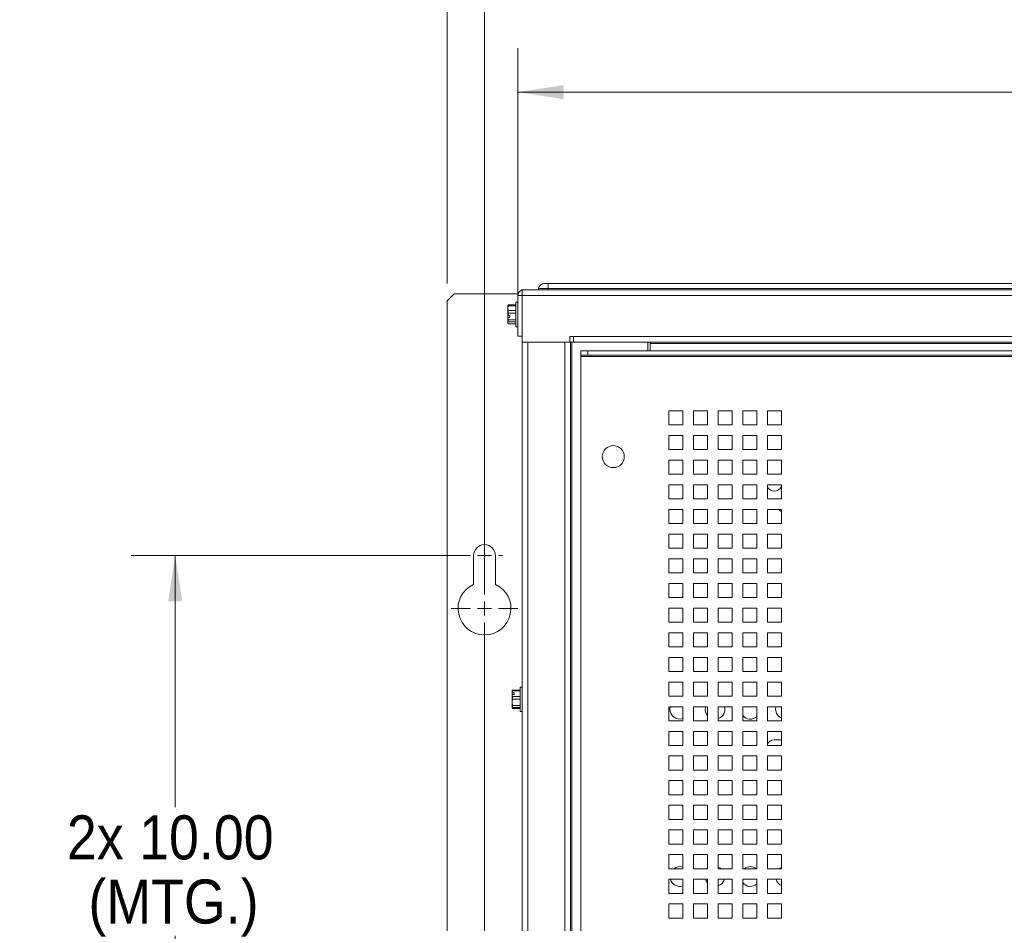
# Model space of a CAD drawing. Header units: inches. Extents: x 0 to 109, y 0 to 85.
# Tile 20 of 60: x 33 to 47, y 57 to 70. Entities that reach past the tile are written whole.
import ezdxf

# ---------------------------------------------------------------- set-up
doc = ezdxf.new("R2010")
doc.units = ezdxf.units.IN
doc.header["$MEASUREMENT"] = 0
doc.styles.add('SLDTEXTSTYLE0', font='GOTHIC.TTF', dxfattribs={"width": 0.913})
doc.dimstyles.new('SLDDIMSTYLE0', dxfattribs={"dimtxt": 0.625, "dimasz": 0.65, "dimexe": 0, "dimexo": 0.0625, "dimgap": 0.15625, "dimtad": 0, "dimtih": 1, "dimtoh": 1, "dimrnd": 1e-09, "dimzin": 12, "dimdsep": 46, "dimtxsty": 'SLDTEXTSTYLE0', "dimsah": 1, "dimcen": 0.09, "dimadec": 0, "dimazin": 3, "dimtfac": 1, "dimtofl": 0, "dimtmove": 0, "dimatfit": 3, "dimfxl": 1, "dimfrac": 2, "dimtolj": 1, "dimtzin": 12, "dimarcsym": 0})
doc.dimstyles.new('SLDDIMSTYLE1', dxfattribs={"dimtxt": 0.625, "dimasz": 0.65, "dimexe": 0, "dimexo": 0.0625, "dimgap": 0.15625, "dimtad": 0, "dimtih": 1, "dimtoh": 1, "dimrnd": 1e-09, "dimzin": 4, "dimdsep": 46, "dimtxsty": 'SLDTEXTSTYLE0', "dimsah": 1, "dimcen": 0.09, "dimadec": 0, "dimazin": 1, "dimtfac": 1, "dimtofl": 0, "dimtmove": 0, "dimatfit": 3, "dimfxl": 1, "dimfrac": 2, "dimtolj": 1, "dimtzin": 12, "dimarcsym": 0})
doc.dimstyles.new('SLDDIMSTYLE2', dxfattribs={"dimtxt": 0.625, "dimasz": 0.65, "dimexe": 0, "dimexo": 0.0625, "dimgap": 0.15625, "dimtad": 0, "dimtih": 1, "dimtoh": 1, "dimdec": 3, "dimrnd": 1e-09, "dimzin": 4, "dimdsep": 46, "dimtxsty": 'SLDTEXTSTYLE0', "dimblk1": 'NONE', "dimblk2": 'NONE', "dimsah": 1, "dimcen": 0, "dimadec": 0, "dimazin": 1, "dimtfac": 1, "dimtdec": 3, "dimtofl": 0, "dimtmove": 0, "dimatfit": 3, "dimldrblk": 'NONE', "dimfxl": 1, "dimfrac": 2, "dimtolj": 1, "dimtzin": 12, "dimarcsym": 0})

# ---------------------------------------------------------------- blocks, each defined once
blk = doc.blocks.new('_D')
at = {"color": 7, "linetype": 'Continuous', "lineweight": 0, "ltscale": 5}
for p, q in [((39.676, 61.788), (39.676, 71.546)), ((57.988, 61.788), (57.988, 71.546)), ((39.676, 70.921), (45.752, 70.921)), ((57.988, 70.921), (51.276, 70.921))]:
    blk.add_line(p, q, dxfattribs=at)
for points in [[(39.676, 70.921), (40.326, 70.821), (40.326, 71.021)], [(57.988, 70.921), (57.338, 71.021), (57.338, 70.821)]]:
    blk.add_solid(points, dxfattribs=at)
at = {"color": 7, "linetype": 'Continuous', "lineweight": 0, "ltscale": 5, "char_height": 0.625, "attachment_point": 1, "style": 'SLDTEXTSTYLE0'}
for s, insert in [(' (MTG.)', (48.115, 71.264)), ('18.31', (46.065, 71.264))]:
    blk.add_mtext(s, dxfattribs=dict(at, insert=insert))
blk = doc.blocks.new('_D_1')
at = {"color": 7, "linetype": 'Continuous', "lineweight": 0, "ltscale": 5}
for p, q in [((39.145, 66.153), (39.145, 73.47)), ((58.52, 66.153), (58.52, 73.47)), ((39.145, 72.845), (47.176, 72.845)), ((58.52, 72.845), (49.852, 72.845))]:
    blk.add_line(p, q, dxfattribs=at)
for points in [[(39.145, 72.845), (39.795, 72.745), (39.795, 72.945)], [(58.52, 72.845), (57.87, 72.945), (57.87, 72.745)]]:
    blk.add_solid(points, dxfattribs=at)
at = {"color": 7, "linetype": 'Continuous', "lineweight": 0, "ltscale": 5, "insert": (47.489, 73.187), "char_height": 0.625, "attachment_point": 1, "style": 'SLDTEXTSTYLE0'}
blk.add_mtext('19.38', dxfattribs=at)
blk = doc.blocks.new('_D_2')
at = {"color": 7, "linetype": 'Continuous', "lineweight": 0, "ltscale": 5}
for p, q in [((40.15, 65.862), (40.15, 69.493)), ((57.515, 66.063), (57.515, 69.493)), ((40.15, 68.868), (47.176, 68.868)), ((57.515, 68.868), (49.852, 68.868))]:
    blk.add_line(p, q, dxfattribs=at)
for points in [[(40.15, 68.868), (40.8, 68.768), (40.8, 68.968)], [(57.515, 68.868), (56.865, 68.968), (56.865, 68.768)]]:
    blk.add_solid(points, dxfattribs=at)
at = {"color": 7, "linetype": 'Continuous', "lineweight": 0, "ltscale": 5, "insert": (47.489, 69.211), "char_height": 0.625, "attachment_point": 1, "style": 'SLDTEXTSTYLE0'}
blk.add_mtext('17.37', dxfattribs=at)
blk = doc.blocks.new('_D_3')
at = {"color": 7, "linetype": 'Continuous', "lineweight": 0, "ltscale": 5}
for p, q in [((39.426, 62.288), (34.66, 62.288)), ((35.285, 62.288), (35.285, 58.715)), ((35.285, 52.288), (35.285, 56.892)), ((39.17, 52.288), (34.66, 52.288))]:
    blk.add_line(p, q, dxfattribs=at)
for points in [[(35.285, 62.288), (35.185, 61.638), (35.385, 61.638)], [(35.285, 52.288), (35.385, 52.938), (35.185, 52.938)]]:
    blk.add_solid(points, dxfattribs=at)
at = {"color": 7, "linetype": 'Continuous', "lineweight": 0, "ltscale": 5, "char_height": 0.625, "attachment_point": 1, "style": 'SLDTEXTSTYLE0'}
for s, insert in [('2x ', (33.747, 58.601)), ('10.00', (34.772, 58.601)), ('(MTG.)', (34.053, 57.69))]:
    blk.add_mtext(s, dxfattribs=dict(at, insert=insert))
blk = doc.blocks.new('_D_5')
at = {"color": 7, "linetype": 'Continuous', "lineweight": 0, "ltscale": 5}
blk.add_line((59.286, 62.97), (60.536, 62.97), dxfattribs=at)
at = {"color": 7, "linetype": 'Continuous', "lineweight": 0, "ltscale": 5, "char_height": 0.625, "attachment_point": 1, "style": 'SLDTEXTSTYLE0'}
for s, insert in [('2x', (60.849, 63.323)), ('%%c', (61.711, 63.313)), ('.750', (62.557, 63.313))]:
    blk.add_mtext(s, dxfattribs=dict(at, insert=insert))
blk = doc.blocks.new('_NONE')
blk = doc.blocks.new('SW_CENTERMARKSYMBOL_0')
at = {"color": 0, "linetype": 'Continuous', "lineweight": 0, "ltscale": 5}
for p, q in [((0, 0.2), (0, 0.475)), ((-0.2, 0), (-0.475, 0)), ((0, 0), (-0.1, 0)), ((0, 0), (0, 0.1)), ((0, 0), (0, -0.1)), ((0, 0), (0.1, 0)), ((0.2, 0), (0.475, 0)), ((0, -0.2), (0, -9.033))]:
    blk.add_line(p, q, dxfattribs=at)
blk = doc.blocks.new('SW_CENTERMARKSYMBOL_4')
at = {"color": 0, "linetype": 'Continuous', "lineweight": 0, "ltscale": 5}
for p, q in [((0, 0.2), (0, 0.256)), ((-0.2, 0), (-0.256, 0)), ((0, 0), (-0.1, 0)), ((0, 0), (0, 0.1)), ((0, 0), (0, -0.1)), ((0, 0), (0.1, 0)), ((0.2, 0), (0.256, 0)), ((0, -0.2), (0, -0.256))]:
    blk.add_line(p, q, dxfattribs=at)

msp = doc.modelspace()

# ---------------------------------------------------------------- linework, layer by layer
at = {"color": 7, "linetype": 'Continuous', "lineweight": 15, "ltscale": 5}
for p, q in [((40.5311, 66.1519), (40.5818, 66.1519)), ((40.5818, 66.1519), (40.5818, 66.0786)), ((40.5818, 66.1519), (57.0818, 66.1519)), ((39.2448, 66.0031), (39.1448, 65.9031)), ((39.2448, 66.0031), (40.1526, 66.0031)), ((40.2096, 65.9821), (40.2096, 66.0619)), ((40.2096, 66.0619), (40.2296, 66.0619)), ((40.2296, 66.0619), (57.435, 66.0619)), ((40.354, 66.062), (40.354, 66.0619)), ((40.5818, 66.062), (40.354, 66.062)), ((40.5818, 66.062), (40.5818, 66.0786)), ((57.0818, 66.0786), (40.5818, 66.0786)), ((40.5818, 66.062), (40.5818, 66.0619)), ((57.0818, 66.062), (40.5818, 66.062)), ((39.1448, 48.7756), (39.1448, 65.9031)), ((40.1216, 65.8464), (40.0132, 65.8464)), ((40.1498, 65.8861), (40.1216, 65.8861)), ((40.1216, 65.8861), (40.1216, 65.5381)), ((40.2096, 65.9821), (40.1498, 65.9821)), ((40.1498, 65.9821), (40.1498, 65.4021)), ((40.2096, 65.3171), (40.2096, 65.9821)), ((57.455, 65.9821), (40.2096, 65.9821)), ((40.0114, 65.8425), (40.0088, 65.8371)), ((40.0088, 65.8022), (40.0088, 65.8371)), ((40.0132, 65.8364), (40.0088, 65.8022)), ((40.0088, 65.8022), (40.0132, 65.768)), ((40.0088, 65.6976), (40.0088, 65.8022)), ((40.0128, 65.8456), (40.0114, 65.8425)), ((40.0121, 65.8422), (40.0132, 65.8459)), ((40.0132, 65.8459), (40.0132, 65.8364)), ((40.0132, 65.8459), (40.1216, 65.8459)), ((40.1216, 65.8364), (40.0132, 65.8364)), ((40.0132, 65.768), (40.0132, 65.7301)), ((40.0132, 65.768), (40.1216, 65.768)), ((40.1216, 65.7301), (40.0132, 65.7301)), ((40.0088, 65.6976), (40.0093, 65.6974)), ((40.0088, 65.6976), (40.0088, 65.6672)), ((40.0088, 65.592), (40.0088, 65.6672)), ((40.0093, 65.667), (40.0088, 65.6672)), ((40.0132, 65.6058), (40.0088, 65.592)), ((40.0088, 65.592), (40.0132, 65.5782)), ((40.0088, 65.5871), (40.0088, 65.592)), ((40.0088, 65.5871), (40.0114, 65.5816)), ((40.037, 65.6974), (40.0093, 65.6974)), ((40.0093, 65.667), (40.0132, 65.6342)), ((40.037, 65.667), (40.0093, 65.667)), ((40.0132, 65.6342), (40.1216, 65.6342)), ((40.0132, 65.6342), (40.0132, 65.6058)), ((40.1216, 65.6058), (40.0132, 65.6058)), ((40.0132, 65.5782), (40.1216, 65.5782)), ((40.1216, 65.5777), (40.0132, 65.5777)), ((40.037, 65.667), (40.037, 65.6974)), ((40.1216, 65.5381), (40.1498, 65.5381)), ((40.1498, 65.4021), (40.2096, 65.4021)), ((40.2096, 65.3171), (40.2898, 65.3171)), ((40.21, 49.5823), (40.21, 65.3171)), ((40.2772, 65.3171), (40.2898, 65.3171)), ((40.2898, 49.5823), (40.2898, 65.3171)), ((40.2898, 65.3171), (40.815, 65.3171)), ((40.815, 65.3171), (40.8896, 65.3171)), ((40.815, 65.3171), (40.8948, 65.3171)), ((40.815, 49.5823), (40.815, 65.3171)), ((40.8896, 65.3171), (40.8896, 65.3971)), ((40.8896, 65.3971), (40.9398, 65.3971)), ((40.8948, 65.3171), (40.8948, 49.5823)), ((40.9148, 65.3171), (40.8948, 65.3171)), ((40.9148, 49.5823), (40.9148, 65.3171)), ((41.9948, 65.3171), (40.9148, 65.3171)), ((40.9398, 65.3173), (40.9398, 65.3971)), ((40.9398, 65.3971), (56.7248, 65.3971)), ((56.7248, 65.3173), (40.9398, 65.3173)), ((41.9948, 65.1937), (41.9948, 65.3171)), ((42.0298, 65.2973), (42.0298, 65.3173)), ((42.0298, 65.2973), (56.1798, 65.2973)), ((42.0298, 65.1937), (42.0298, 65.2973)), ((41.0427, 65.1339), (41.0427, 65.1937)), ((41.0427, 65.1937), (41.1427, 65.1937)), ((41.1427, 65.1937), (41.1427, 65.1339)), ((56.4049, 65.1937), (41.1427, 65.1937)), ((41.1427, 65.1339), (41.0427, 65.1339)), ((41.0427, 65.1339), (41.0427, 65.1139)), ((41.0427, 65.1139), (56.4049, 65.1139)), ((41.0427, 49.7957), (41.0427, 65.1139)), ((56.4049, 65.1339), (41.1427, 65.1339)), ((42.4927, 64.3437), (42.2927, 64.3437)), ((42.2927, 64.3437), (42.2927, 64.1437)), ((42.4927, 64.1437), (42.4927, 64.3437)), ((42.8427, 64.3437), (42.6427, 64.3437)), ((42.6427, 64.3437), (42.6427, 64.1437)), ((42.8427, 64.1437), (42.8427, 64.3437)), ((43.1927, 64.3437), (42.9927, 64.3437)), ((42.9927, 64.3437), (42.9927, 64.1437)), ((43.1927, 64.1437), (43.1927, 64.3437)), ((43.5427, 64.3437), (43.3427, 64.3437)), ((43.3427, 64.3437), (43.3427, 64.1437)), ((43.5427, 64.1437), (43.5427, 64.3437)), ((43.8927, 64.3437), (43.6927, 64.3437)), ((43.6927, 64.3437), (43.6927, 64.1437)), ((43.8927, 64.1437), (43.8927, 64.3437)), ((42.2927, 64.1437), (42.4927, 64.1437)), ((42.6427, 64.1437), (42.8427, 64.1437)), ((42.9927, 64.1437), (43.1927, 64.1437)), ((43.3427, 64.1437), (43.5427, 64.1437)), ((43.6927, 64.1437), (43.8927, 64.1437)), ((42.4927, 63.9937), (42.2927, 63.9937)), ((42.2927, 63.9937), (42.2927, 63.7937)), ((42.4927, 63.7937), (42.4927, 63.9937)), ((42.8427, 63.9937), (42.6427, 63.9937)), ((42.6427, 63.9937), (42.6427, 63.7937)), ((42.8427, 63.7937), (42.8427, 63.9937)), ((43.1927, 63.9937), (42.9927, 63.9937)), ((42.9927, 63.9937), (42.9927, 63.7937)), ((43.1927, 63.7937), (43.1927, 63.9937)), ((43.5427, 63.9937), (43.3427, 63.9937)), ((43.3427, 63.9937), (43.3427, 63.7937)), ((43.5427, 63.7937), (43.5427, 63.9937)), ((43.8927, 63.9937), (43.6927, 63.9937)), ((43.6927, 63.9937), (43.6927, 63.7937)), ((43.8927, 63.7937), (43.8927, 63.9937)), ((42.2927, 63.7937), (42.4927, 63.7937)), ((42.6427, 63.7937), (42.8427, 63.7937)), ((42.9927, 63.7937), (43.1927, 63.7937)), ((43.3427, 63.7937), (43.5427, 63.7937)), ((43.6927, 63.7937), (43.8927, 63.7937)), ((42.4927, 63.6437), (42.2927, 63.6437)), ((42.2927, 63.6437), (42.2927, 63.4437)), ((42.4927, 63.4437), (42.4927, 63.6437)), ((42.8427, 63.6437), (42.6427, 63.6437)), ((42.6427, 63.6437), (42.6427, 63.4437)), ((42.8427, 63.4437), (42.8427, 63.6437)), ((43.1927, 63.6437), (42.9927, 63.6437)), ((42.9927, 63.6437), (42.9927, 63.4437)), ((43.1927, 63.4437), (43.1927, 63.6437)), ((43.5427, 63.6437), (43.3427, 63.6437)), ((43.3427, 63.6437), (43.3427, 63.4437)), ((43.5427, 63.4437), (43.5427, 63.6437)), ((43.8927, 63.6437), (43.6927, 63.6437)), ((43.6927, 63.6437), (43.6927, 63.4437)), ((43.8927, 63.4437), (43.8927, 63.6437)), ((42.2927, 63.4437), (42.4927, 63.4437)), ((42.6427, 63.4437), (42.8427, 63.4437)), ((42.9927, 63.4437), (43.1927, 63.4437)), ((43.3427, 63.4437), (43.5427, 63.4437)), ((43.6927, 63.4437), (43.8927, 63.4437)), ((42.4927, 63.2937), (42.2927, 63.2937)), ((42.2927, 63.2937), (42.2927, 63.0937)), ((42.4927, 63.0937), (42.4927, 63.2937)), ((42.8427, 63.2937), (42.6427, 63.2937)), ((42.6427, 63.2937), (42.6427, 63.0937)), ((42.8427, 63.0937), (42.8427, 63.2937)), ((43.1927, 63.2937), (42.9927, 63.2937)), ((42.9927, 63.2937), (42.9927, 63.0937)), ((43.1927, 63.0937), (43.1927, 63.2937)), ((43.5427, 63.2937), (43.3427, 63.2937)), ((43.3427, 63.2937), (43.3427, 63.0937)), ((43.5427, 63.0937), (43.5427, 63.2937)), ((43.8927, 63.2937), (43.6927, 63.2937)), ((43.6927, 63.2937), (43.6927, 63.0937)), ((43.8927, 63.0937), (43.8927, 63.2937)), ((42.2927, 63.0937), (42.4927, 63.0937)), ((42.6427, 63.0937), (42.8427, 63.0937)), ((42.9927, 63.0937), (43.1927, 63.0937)), ((43.3427, 63.0937), (43.5427, 63.0937)), ((43.6927, 63.0937), (43.8927, 63.0937)), ((43.8927, 63.0959), (43.8892, 63.0937)), ((42.4927, 62.9437), (42.2927, 62.9437)), ((42.2927, 62.9437), (42.2927, 62.7437)), ((42.4927, 62.7437), (42.4927, 62.9437)), ((42.8427, 62.9437), (42.6427, 62.9437)), ((42.6427, 62.9437), (42.6427, 62.7437)), ((42.8427, 62.7437), (42.8427, 62.9437)), ((43.1927, 62.9437), (42.9927, 62.9437)), ((42.9927, 62.9437), (42.9927, 62.7437)), ((43.1927, 62.7437), (43.1927, 62.9437)), ((43.5427, 62.9437), (43.3427, 62.9437)), ((43.3427, 62.9437), (43.3427, 62.7437)), ((43.5427, 62.7437), (43.5427, 62.9437)), ((43.8927, 62.9437), (43.6927, 62.9437)), ((43.6927, 62.9437), (43.6927, 62.7437)), ((43.8927, 62.7437), (43.8927, 62.9437)), ((42.2927, 62.7437), (42.4927, 62.7437)), ((42.6427, 62.7437), (42.8427, 62.7437)), ((42.9927, 62.7437), (43.1927, 62.7437)), ((43.3427, 62.7437), (43.5427, 62.7437)), ((43.6927, 62.7437), (43.8927, 62.7437)), ((42.4927, 62.5937), (42.2927, 62.5937)), ((42.2927, 62.5937), (42.2927, 62.3937)), ((42.4927, 62.3937), (42.4927, 62.5937)), ((42.8427, 62.5937), (42.6427, 62.5937)), ((42.6427, 62.5937), (42.6427, 62.3937)), ((42.8427, 62.3937), (42.8427, 62.5937)), ((43.1927, 62.5937), (42.9927, 62.5937)), ((42.9927, 62.5937), (42.9927, 62.3937)), ((43.1927, 62.3937), (43.1927, 62.5937)), ((43.5427, 62.5937), (43.3427, 62.5937)), ((43.3427, 62.5937), (43.3427, 62.3937)), ((43.5427, 62.3937), (43.5427, 62.5937)), ((43.8927, 62.5937), (43.6927, 62.5937)), ((43.6927, 62.5937), (43.6927, 62.3937)), ((43.8927, 62.3937), (43.8927, 62.5937)), ((42.2927, 62.3937), (42.4927, 62.3937)), ((42.6427, 62.3937), (42.8427, 62.3937)), ((42.9927, 62.3937), (43.1927, 62.3937)), ((43.3427, 62.3937), (43.5427, 62.3937)), ((43.6927, 62.3937), (43.8927, 62.3937)), ((39.5203, 62.2881), (39.5203, 61.8791)), ((39.8323, 61.8791), (39.8323, 62.2881)), ((42.4927, 62.2437), (42.2927, 62.2437)), ((42.2927, 62.2437), (42.2927, 62.0437)), ((42.4927, 62.0437), (42.4927, 62.2437)), ((42.8427, 62.2437), (42.6427, 62.2437)), ((42.6427, 62.2437), (42.6427, 62.0437)), ((42.8427, 62.0437), (42.8427, 62.2437)), ((43.1927, 62.2437), (42.9927, 62.2437)), ((42.9927, 62.2437), (42.9927, 62.0437)), ((43.1927, 62.0437), (43.1927, 62.2437)), ((43.5427, 62.2437), (43.3427, 62.2437)), ((43.3427, 62.2437), (43.3427, 62.0437)), ((43.5427, 62.0437), (43.5427, 62.2437)), ((43.8927, 62.2437), (43.6927, 62.2437)), ((43.6927, 62.2437), (43.6927, 62.0437)), ((43.8927, 62.0437), (43.8927, 62.2437)), ((42.2927, 62.0437), (42.4927, 62.0437)), ((42.6427, 62.0437), (42.8427, 62.0437)), ((42.9927, 62.0437), (43.1927, 62.0437)), ((43.3427, 62.0437), (43.5427, 62.0437)), ((43.6927, 62.0437), (43.8927, 62.0437)), ((42.4927, 61.8937), (42.2927, 61.8937)), ((42.2927, 61.8937), (42.2927, 61.6937)), ((42.4927, 61.6937), (42.4927, 61.8937)), ((42.8427, 61.8937), (42.6427, 61.8937)), ((42.6427, 61.8937), (42.6427, 61.6937)), ((42.8427, 61.6937), (42.8427, 61.8937)), ((43.1927, 61.8937), (42.9927, 61.8937)), ((42.9927, 61.8937), (42.9927, 61.6937)), ((43.1927, 61.6937), (43.1927, 61.8937)), ((43.5427, 61.8937), (43.3427, 61.8937)), ((43.3427, 61.8937), (43.3427, 61.6937)), ((43.5427, 61.6937), (43.5427, 61.8937)), ((43.8927, 61.8937), (43.6927, 61.8937)), ((43.6927, 61.8937), (43.6927, 61.6937)), ((43.8927, 61.6937), (43.8927, 61.8937)), ((42.2927, 61.6937), (42.4927, 61.6937)), ((42.6427, 61.6937), (42.8427, 61.6937)), ((42.9927, 61.6937), (43.1927, 61.6937)), ((43.3427, 61.6937), (43.5427, 61.6937)), ((43.6927, 61.6937), (43.8927, 61.6937)), ((42.4927, 61.5437), (42.2927, 61.5437)), ((42.2927, 61.5437), (42.2927, 61.3437)), ((42.4927, 61.3437), (42.4927, 61.5437)), ((42.8427, 61.5437), (42.6427, 61.5437)), ((42.6427, 61.5437), (42.6427, 61.3437)), ((42.8427, 61.3437), (42.8427, 61.5437)), ((43.1927, 61.5437), (42.9927, 61.5437)), ((42.9927, 61.5437), (42.9927, 61.3437)), ((43.1927, 61.3437), (43.1927, 61.5437)), ((43.5427, 61.5437), (43.3427, 61.5437)), ((43.3427, 61.5437), (43.3427, 61.3437)), ((43.5427, 61.3437), (43.5427, 61.5437)), ((43.8927, 61.5437), (43.6927, 61.5437)), ((43.6927, 61.5437), (43.6927, 61.3437)), ((43.8927, 61.3437), (43.8927, 61.5437)), ((42.2927, 61.3437), (42.4927, 61.3437)), ((42.6427, 61.3437), (42.8427, 61.3437)), ((42.9927, 61.3437), (43.1927, 61.3437)), ((43.3427, 61.3437), (43.5427, 61.3437)), ((43.6927, 61.3437), (43.8927, 61.3437)), ((42.4927, 61.1937), (42.2927, 61.1937)), ((42.2927, 61.1937), (42.2927, 60.9937)), ((42.4927, 60.9937), (42.4927, 61.1937)), ((42.8427, 61.1937), (42.6427, 61.1937)), ((42.6427, 61.1937), (42.6427, 60.9937)), ((42.8427, 60.9937), (42.8427, 61.1937)), ((43.1927, 61.1937), (42.9927, 61.1937)), ((42.9927, 61.1937), (42.9927, 60.9937)), ((43.1927, 60.9937), (43.1927, 61.1937)), ((43.5427, 61.1937), (43.3427, 61.1937)), ((43.3427, 61.1937), (43.3427, 60.9937)), ((43.5427, 60.9937), (43.5427, 61.1937)), ((43.8927, 61.1937), (43.6927, 61.1937)), ((43.6927, 61.1937), (43.6927, 60.9937)), ((43.8927, 60.9937), (43.8927, 61.1937)), ((42.2927, 60.9937), (42.4927, 60.9937)), ((42.6427, 60.9937), (42.8427, 60.9937)), ((42.9927, 60.9937), (43.1927, 60.9937)), ((43.3427, 60.9937), (43.5427, 60.9937)), ((43.6927, 60.9937), (43.8927, 60.9937)), ((42.4927, 60.8437), (42.2927, 60.8437)), ((42.2927, 60.8437), (42.2927, 60.6437)), ((42.4927, 60.6437), (42.4927, 60.8437)), ((42.8427, 60.8437), (42.6427, 60.8437)), ((42.6427, 60.8437), (42.6427, 60.6437)), ((42.8427, 60.6437), (42.8427, 60.8437)), ((43.1927, 60.8437), (42.9927, 60.8437)), ((42.9927, 60.8437), (42.9927, 60.6437)), ((43.1927, 60.6437), (43.1927, 60.8437)), ((43.5427, 60.8437), (43.3427, 60.8437)), ((43.3427, 60.8437), (43.3427, 60.6437)), ((43.5427, 60.6437), (43.5427, 60.8437)), ((43.8927, 60.8437), (43.6927, 60.8437)), ((43.6927, 60.8437), (43.6927, 60.6437)), ((43.8927, 60.6437), (43.8927, 60.8437)), ((42.2927, 60.6437), (42.4927, 60.6437)), ((42.6427, 60.6437), (42.8427, 60.6437)), ((42.9927, 60.6437), (43.1927, 60.6437)), ((43.3427, 60.6437), (43.5427, 60.6437)), ((43.6927, 60.6437), (43.8927, 60.6437)), ((40.21, 60.4231), (40.1818, 60.4231)), ((40.1818, 60.4231), (40.1818, 60.0751)), ((42.4927, 60.4937), (42.2927, 60.4937)), ((42.2927, 60.4937), (42.2927, 60.2937)), ((42.4927, 60.2937), (42.4927, 60.4937)), ((42.8427, 60.4937), (42.6427, 60.4937)), ((42.6427, 60.4937), (42.6427, 60.2937)), ((42.8427, 60.2937), (42.8427, 60.4937)), ((43.1927, 60.4937), (42.9927, 60.4937)), ((42.9927, 60.4937), (42.9927, 60.2937)), ((43.1927, 60.2937), (43.1927, 60.4937)), ((43.5427, 60.4937), (43.3427, 60.4937)), ((43.3427, 60.4937), (43.3427, 60.2937)), ((43.5427, 60.2937), (43.5427, 60.4937)), ((43.8927, 60.4937), (43.6927, 60.4937)), ((43.6927, 60.4937), (43.6927, 60.2937)), ((43.8927, 60.2937), (43.8927, 60.4937)), ((40.069, 60.3723), (40.0734, 60.3805)), ((40.069, 60.3401), (40.069, 60.3739)), ((40.069, 60.3401), (40.0695, 60.3407)), ((40.069, 60.3401), (40.069, 60.316)), ((40.0695, 60.3166), (40.069, 60.316)), ((40.069, 60.2054), (40.069, 60.316)), ((40.0972, 60.3407), (40.0695, 60.3407)), ((40.0695, 60.3166), (40.0734, 60.2906)), ((40.0972, 60.3166), (40.0695, 60.3166)), ((40.0734, 60.3805), (40.0734, 60.3667)), ((40.0734, 60.3805), (40.1818, 60.3805)), ((40.1818, 60.3667), (40.0734, 60.3667)), ((40.0734, 60.2906), (40.0734, 60.2516)), ((40.0734, 60.2906), (40.1818, 60.2906)), ((40.0972, 60.3166), (40.0972, 60.3407)), ((42.2927, 60.2937), (42.4927, 60.2937)), ((42.6427, 60.2937), (42.8427, 60.2937)), ((42.9927, 60.2937), (43.1927, 60.2937)), ((43.3427, 60.2937), (43.5427, 60.2937)), ((43.6927, 60.2937), (43.8927, 60.2937)), ((40.0734, 60.2516), (40.069, 60.2054)), ((40.069, 60.2054), (40.0734, 60.1591)), ((40.069, 60.1258), (40.069, 60.2054)), ((40.0734, 60.134), (40.069, 60.1258)), ((40.069, 60.1258), (40.0734, 60.1176)), ((40.1818, 60.2516), (40.0734, 60.2516)), ((40.0734, 60.1591), (40.1818, 60.1591)), ((40.0734, 60.1591), (40.0734, 60.134)), ((40.1818, 60.134), (40.0734, 60.134)), ((40.0734, 60.1176), (40.1818, 60.1176)), ((42.4927, 60.1437), (42.2927, 60.1437)), ((42.2927, 60.1437), (42.2927, 59.9437)), ((42.4927, 59.9437), (42.4927, 60.1437)), ((42.8427, 60.1437), (42.6427, 60.1437)), ((42.6427, 60.1437), (42.6427, 59.9437)), ((42.8427, 59.9437), (42.8427, 60.1437)), ((43.1927, 60.1437), (42.9927, 60.1437)), ((42.9927, 60.1437), (42.9927, 59.9437)), ((43.1927, 59.9437), (43.1927, 60.1437)), ((43.5427, 60.1437), (43.3427, 60.1437)), ((43.3427, 60.1437), (43.3427, 59.9437)), ((43.5427, 59.9437), (43.5427, 60.1437)), ((43.8927, 60.1437), (43.6927, 60.1437)), ((43.6927, 60.1437), (43.6927, 59.9437)), ((43.8927, 59.9437), (43.8927, 60.1437)), ((40.1818, 60.0751), (40.21, 60.0751)), ((42.2927, 59.9437), (42.4927, 59.9437)), ((42.6427, 59.9437), (42.8427, 59.9437)), ((42.9927, 59.9437), (43.1927, 59.9437)), ((43.3427, 59.9437), (43.5427, 59.9437)), ((43.6927, 59.9437), (43.8927, 59.9437)), ((42.4927, 59.7937), (42.2927, 59.7937)), ((42.2927, 59.7937), (42.2927, 59.5937)), ((42.4927, 59.5937), (42.4927, 59.7937)), ((42.8427, 59.7937), (42.6427, 59.7937)), ((42.6427, 59.7937), (42.6427, 59.5937)), ((42.8427, 59.5937), (42.8427, 59.7937)), ((43.1927, 59.7937), (42.9927, 59.7937)), ((42.9927, 59.7937), (42.9927, 59.5937)), ((43.1927, 59.5937), (43.1927, 59.7937)), ((43.5427, 59.7937), (43.3427, 59.7937)), ((43.3427, 59.7937), (43.3427, 59.5937)), ((43.5427, 59.5937), (43.5427, 59.7937)), ((43.8927, 59.7937), (43.6927, 59.7937)), ((43.6927, 59.7937), (43.6927, 59.5937)), ((43.8927, 59.5937), (43.8927, 59.7937)), ((42.2927, 59.5937), (42.4927, 59.5937)), ((42.6427, 59.5937), (42.8427, 59.5937)), ((42.9927, 59.5937), (43.1927, 59.5937)), ((43.3427, 59.5937), (43.5427, 59.5937)), ((43.6927, 59.5937), (43.8927, 59.5937)), ((43.8927, 59.6751), (43.7928, 59.6751)), ((42.4927, 59.4437), (42.2927, 59.4437)), ((42.2927, 59.4437), (42.2927, 59.2437)), ((42.4927, 59.2437), (42.4927, 59.4437)), ((42.8427, 59.4437), (42.6427, 59.4437)), ((42.6427, 59.4437), (42.6427, 59.2437)), ((42.8427, 59.2437), (42.8427, 59.4437)), ((43.1927, 59.4437), (42.9927, 59.4437)), ((42.9927, 59.4437), (42.9927, 59.2437)), ((43.1927, 59.2437), (43.1927, 59.4437)), ((43.5427, 59.4437), (43.3427, 59.4437)), ((43.3427, 59.4437), (43.3427, 59.2437)), ((43.5427, 59.2437), (43.5427, 59.4437)), ((43.8927, 59.4437), (43.6927, 59.4437)), ((43.6927, 59.4437), (43.6927, 59.2437)), ((43.8927, 59.2437), (43.8927, 59.4437)), ((42.2927, 59.2437), (42.4927, 59.2437)), ((42.6427, 59.2437), (42.8427, 59.2437)), ((42.9927, 59.2437), (43.1927, 59.2437)), ((43.3427, 59.2437), (43.5427, 59.2437)), ((43.6927, 59.2437), (43.8927, 59.2437)), ((42.4927, 59.0937), (42.2927, 59.0937)), ((42.2927, 59.0937), (42.2927, 58.8937)), ((42.4927, 58.8937), (42.4927, 59.0937)), ((42.8427, 59.0937), (42.6427, 59.0937)), ((42.6427, 59.0937), (42.6427, 58.8937)), ((42.8427, 58.8937), (42.8427, 59.0937)), ((43.1927, 59.0937), (42.9927, 59.0937)), ((42.9927, 59.0937), (42.9927, 58.8937)), ((43.1927, 58.8937), (43.1927, 59.0937)), ((43.5427, 59.0937), (43.3427, 59.0937)), ((43.3427, 59.0937), (43.3427, 58.8937)), ((43.5427, 58.8937), (43.5427, 59.0937)), ((43.8927, 59.0937), (43.6927, 59.0937)), ((43.6927, 59.0937), (43.6927, 58.8937)), ((43.8927, 58.8937), (43.8927, 59.0937)), ((42.2927, 58.8937), (42.4927, 58.8937)), ((42.6427, 58.8937), (42.8427, 58.8937)), ((42.9927, 58.8937), (43.1927, 58.8937)), ((43.3427, 58.8937), (43.5427, 58.8937)), ((43.6927, 58.8937), (43.8927, 58.8937)), ((42.4927, 58.7437), (42.2927, 58.7437)), ((42.2927, 58.7437), (42.2927, 58.5437)), ((42.4927, 58.5437), (42.4927, 58.7437)), ((42.8427, 58.7437), (42.6427, 58.7437)), ((42.6427, 58.7437), (42.6427, 58.5437)), ((42.8427, 58.5437), (42.8427, 58.7437)), ((43.1927, 58.7437), (42.9927, 58.7437)), ((42.9927, 58.7437), (42.9927, 58.5437)), ((43.1927, 58.5437), (43.1927, 58.7437)), ((43.5427, 58.7437), (43.3427, 58.7437)), ((43.3427, 58.7437), (43.3427, 58.5437)), ((43.5427, 58.5437), (43.5427, 58.7437)), ((43.8927, 58.7437), (43.6927, 58.7437)), ((43.6927, 58.7437), (43.6927, 58.5437)), ((43.8927, 58.5437), (43.8927, 58.7437)), ((42.2927, 58.5437), (42.4927, 58.5437)), ((42.6427, 58.5437), (42.8427, 58.5437)), ((42.9927, 58.5437), (43.1927, 58.5437)), ((43.3427, 58.5437), (43.5427, 58.5437)), ((43.6927, 58.5437), (43.8927, 58.5437)), ((42.4927, 58.3937), (42.2927, 58.3937)), ((42.2927, 58.3937), (42.2927, 58.1937)), ((42.4927, 58.1937), (42.4927, 58.3937)), ((42.8427, 58.3937), (42.6427, 58.3937)), ((42.6427, 58.3937), (42.6427, 58.1937)), ((42.8427, 58.1937), (42.8427, 58.3937)), ((43.1927, 58.3937), (42.9927, 58.3937)), ((42.9927, 58.3937), (42.9927, 58.1937)), ((43.1927, 58.1937), (43.1927, 58.3937)), ((43.5427, 58.3937), (43.3427, 58.3937)), ((43.3427, 58.3937), (43.3427, 58.1937)), ((43.5427, 58.1937), (43.5427, 58.3937)), ((43.8927, 58.3937), (43.6927, 58.3937)), ((43.6927, 58.3937), (43.6927, 58.1937)), ((43.8927, 58.1937), (43.8927, 58.3937)), ((42.2927, 58.1937), (42.4927, 58.1937)), ((42.6427, 58.1937), (42.8427, 58.1937)), ((42.9927, 58.1937), (43.1927, 58.1937)), ((43.3427, 58.1937), (43.5427, 58.1937)), ((43.6927, 58.1937), (43.8927, 58.1937)), ((42.4927, 58.0437), (42.2927, 58.0437)), ((42.2927, 58.0437), (42.2927, 57.8437)), ((42.4927, 57.8437), (42.4927, 58.0437)), ((42.8427, 58.0437), (42.6427, 58.0437)), ((42.6427, 58.0437), (42.6427, 57.8437)), ((42.8427, 57.8437), (42.8427, 58.0437)), ((43.1927, 58.0437), (42.9927, 58.0437)), ((42.9927, 58.0437), (42.9927, 57.8437)), ((43.1927, 57.8437), (43.1927, 58.0437)), ((43.5427, 58.0437), (43.3427, 58.0437)), ((43.3427, 58.0437), (43.3427, 57.8437)), ((43.5427, 57.8437), (43.5427, 58.0437)), ((43.8927, 58.0437), (43.6927, 58.0437)), ((43.6927, 58.0437), (43.6927, 57.8437)), ((43.8927, 57.8437), (43.8927, 58.0437)), ((42.2927, 57.8437), (42.4927, 57.8437)), ((42.6427, 57.8437), (42.8427, 57.8437)), ((42.9927, 57.8437), (43.1927, 57.8437)), ((43.3427, 57.8437), (43.5427, 57.8437)), ((43.6927, 57.8437), (43.8927, 57.8437)), ((42.4927, 57.6937), (42.2927, 57.6937)), ((42.2927, 57.6937), (42.2927, 57.4937)), ((42.4927, 57.4937), (42.4927, 57.6937)), ((42.8427, 57.6937), (42.6427, 57.6937)), ((42.6427, 57.6937), (42.6427, 57.4937)), ((42.8427, 57.4937), (42.8427, 57.6937)), ((43.1927, 57.6937), (42.9927, 57.6937)), ((42.9927, 57.6937), (42.9927, 57.4937)), ((43.1927, 57.4937), (43.1927, 57.6937)), ((43.5427, 57.6937), (43.3427, 57.6937)), ((43.3427, 57.6937), (43.3427, 57.4937)), ((43.5427, 57.4937), (43.5427, 57.6937)), ((43.8927, 57.6937), (43.6927, 57.6937)), ((43.6927, 57.6937), (43.6927, 57.4937)), ((43.8927, 57.4937), (43.8927, 57.6937)), ((42.2927, 57.4937), (42.4927, 57.4937)), ((42.6427, 57.4937), (42.8427, 57.4937)), ((42.9927, 57.4937), (43.1927, 57.4937)), ((43.3427, 57.4937), (43.5427, 57.4937)), ((43.6927, 57.4937), (43.8927, 57.4937)), ((42.4927, 57.3437), (42.2927, 57.3437)), ((42.2927, 57.3437), (42.2927, 57.1437)), ((42.4927, 57.1437), (42.4927, 57.3437)), ((42.8427, 57.3437), (42.6427, 57.3437)), ((42.6427, 57.3437), (42.6427, 57.1437)), ((42.8427, 57.1437), (42.8427, 57.3437)), ((43.1927, 57.3437), (42.9927, 57.3437)), ((42.9927, 57.3437), (42.9927, 57.1437)), ((43.1927, 57.1437), (43.1927, 57.3437)), ((43.5427, 57.3437), (43.3427, 57.3437)), ((43.3427, 57.3437), (43.3427, 57.1437)), ((43.5427, 57.1437), (43.5427, 57.3437)), ((43.8927, 57.3437), (43.6927, 57.3437)), ((43.6927, 57.3437), (43.6927, 57.1437)), ((43.8927, 57.1437), (43.8927, 57.3437)), ((42.2927, 57.1437), (42.4927, 57.1437)), ((42.6427, 57.1437), (42.8427, 57.1437)), ((42.9927, 57.1437), (43.1927, 57.1437)), ((43.3427, 57.1437), (43.5427, 57.1437)), ((43.6927, 57.1437), (43.8927, 57.1437))]:
    msp.add_line(p, q, dxfattribs=at)
at = {"color": 8, "linetype": 'Continuous', "lineweight": 15, "ltscale": 5}
msp.add_line((40.5818, 66.0786), (40.4437, 66.0786), dxfattribs=at)
at = {"color": 7, "linetype": 'Continuous', "lineweight": 15, "ltscale": 5, "flags": 128}
for points in [[(42.4323, 64.3437), (42.4569, 64.3427), (42.4674, 64.3437)], [(43.4323, 64.3437), (43.4569, 64.3427), (43.4674, 64.3437)], [(42.3139, 60.1437), (42.3122, 60.1363), (42.3093, 60.1081)], [(42.8139, 60.1437), (42.8122, 60.1363), (42.8093, 60.1081)], [(43.8139, 60.1437), (43.8122, 60.1363), (43.8093, 60.1081)], [(43.8927, 57.8614), (43.8755, 57.8523), (43.8632, 57.8437)]]:
    msp.add_lwpolyline(points, dxfattribs=at)
at = {"color": 7, "linetype": 'Continuous', "lineweight": 15, "ltscale": 25}
msp.add_circle((41.5047, 63.6937), 0.156, dxfattribs=at)
for centre, radius, start, end in [((40.5311, 66.0631), 0.0888, 90, 169.90799), ((40.2296, 65.9821), 0.0798, 104.51459, 180), ((40.4238, 66.0822), 0.0202, 270, 349.90799), ((43.7928, 63.3131), 0.109, 203.31416, 336.42162), ((43.9498, 63.0031), 0.109, 213.02153, 238.40893), ((39.6763, 62.2881), 0.156, 0, 180), ((39.6763, 61.5381), 0.375, 114.58231, 65.41769), ((42.9498, 60.1081), 0.1405, 287.7785, 14.67766), ((42.4498, 60.1081), 0.1405, 180, 287.7785), ((42.9498, 60.1081), 0.1405, 180, 220.3346), ((43.4498, 60.1081), 0.1405, 220.3346, 311.39222), ((43.9498, 60.1081), 0.1405, 180, 246.02075), ((43.7928, 59.5661), 0.109, 90, 156.68584), ((42.4498, 57.7331), 0.1405, 72.2215, 128.07645), ((42.9498, 57.7331), 0.1405, 51.92355, 72.2215), ((43.4498, 57.7331), 0.1405, 51.92355, 128.07645), ((42.4498, 57.7331), 0.1405, 196.28569, 287.7785), ((42.9498, 57.7331), 0.1405, 196.28569, 220.3346), ((42.9498, 57.7331), 0.1405, 287.7785, 343.71431), ((43.4498, 57.7331), 0.1405, 220.3346, 311.39222), ((43.9498, 57.7331), 0.1405, 196.28569, 246.02075)]:
    msp.add_arc(centre, radius, start, end, dxfattribs=at)
at = {"color": 7, "linetype": 'Continuous', "lineweight": 15, "ltscale": 5}
for points in [[(40.0132, 65.7301), (40.0129, 65.7283), (40.011, 65.7174), (40.0101, 65.7065), (40.0093, 65.6974)], [(40.0734, 60.3667), (40.0731, 60.3653), (40.0712, 60.3567), (40.0703, 60.3479), (40.0695, 60.3407)]]:
    msp.add_open_spline(points, degree=3, knots=[0, 0, 0, 0, 0.1682745, 1, 1, 1, 1], dxfattribs=at)

# ---------------------------------------------------------------- block references
at = {"color": 7, "linetype": 'Continuous', "lineweight": 0, "ltscale": 5}
for name, p in [('SW_CENTERMARKSYMBOL_4', (39.6763, 62.2881)), ('SW_CENTERMARKSYMBOL_0', (39.6763, 61.5381))]:
    msp.add_blockref(name, p, dxfattribs=at)

# ---------------------------------------------------------------- dimensions: what is measured, and where the dimension line sits
for base, p1, p2, picture, middle in [((58.5198307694, 72.8447668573), (39.1448307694, 65.9030534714), (58.5198307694, 65.9030534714), '_D_1', (48.5142185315, 72.8447668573)), ((57.5148307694, 68.8682785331), (40.1498307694, 65.6115534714), (57.5148307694, 65.8125534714), '_D_2', (48.5142185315, 68.8682785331))]:
    dim = msp.add_linear_dim(base=base, p1=p1, p2=p2, dimstyle='SLDDIMSTYLE0', dxfattribs=at)
    dim.commit()
    dim.dimension.update_dxf_attribs({"geometry": picture, "text_midpoint": middle, "dimtype": 160})
dim = msp.add_linear_dim(base=(57.9883, 70.921), p1=(39.6763, 61.5381), p2=(57.9883, 61.5381), text='<> (MTG.)', dimstyle='SLDDIMSTYLE0', dxfattribs=at)
dim.commit()
dim.dimension.update_dxf_attribs({"geometry": '_D', "text_midpoint": (48.5142, 70.921), "dimtype": 160})
dim = msp.add_diameter_dim_2p(p1=(0.514, 0.5454), p2=(0, 0), text='2x<>', dimstyle='SLDDIMSTYLE2', dxfattribs=at)
dim.commit()
dim.dimension.update_dxf_attribs({"geometry": '_D_5', "text_midpoint": (62.5005, 62.9704), "dimtype": 163})
dim = msp.add_linear_dim(base=(35.2846, 52.2881), p1=(39.6763, 62.2881), p2=(39.4203, 52.2881), angle=90, text='2x <>\\P(MTG.)', dimstyle='SLDDIMSTYLE1', dxfattribs=at)
dim.commit()
dim.dimension.update_dxf_attribs({"geometry": '_D_3', "text_midpoint": (35.2846, 57.8031), "dimtype": 160})

doc.saveas('drawing.dxf')
